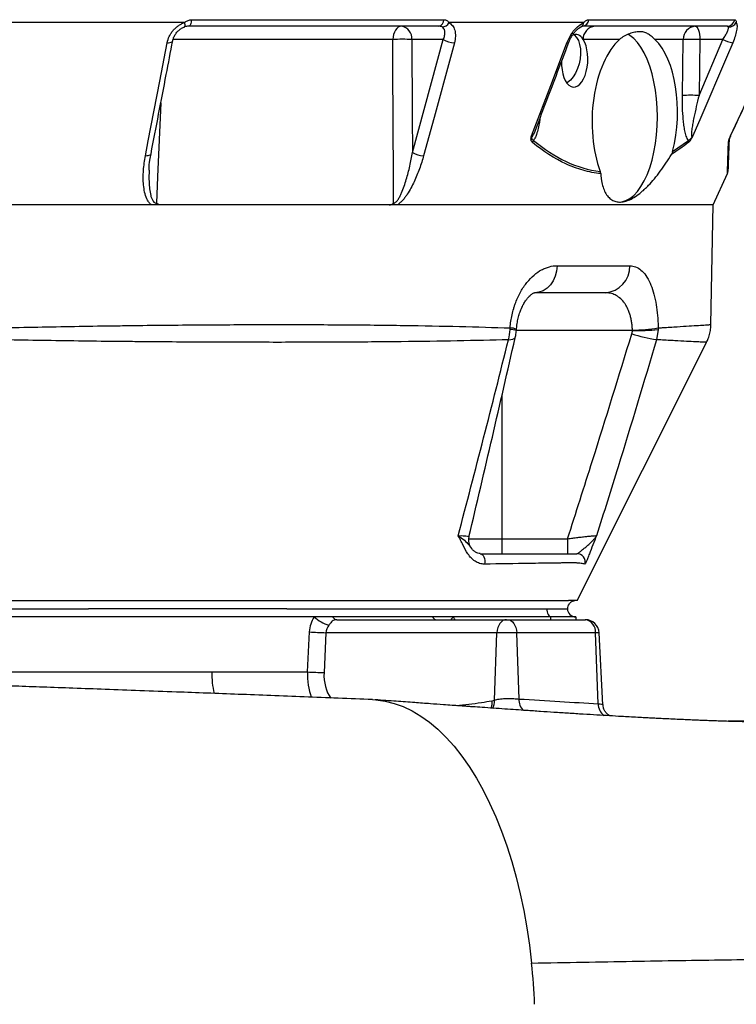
# Model space of a CAD drawing. Header units: millimetres. Extents: x 1279 to 5058, y 766 to 6162.
# Tile 10 of 16: x 4254 to 4776, y 1566 to 2283. Entities that reach past the tile are written whole.
import ezdxf

# ---------------------------------------------------------------- set-up
doc = ezdxf.new("R2010")
doc.units = ezdxf.units.MM
doc.header["$LTSCALE"] = 2

msp = doc.modelspace()

# ---------------------------------------------------------------- linework, layer by layer
at = {"color": 7, "linetype": 'Continuous', "lineweight": 25}
for p, q in [((4373.85, 2280.46), (4239.9, 2280.46)), ((4378.99, 2282.62), (4562.82, 2282.62)), ((4664.48, 2280.46), (4566.43, 2280.46)), ((4668.33, 2282.62), (4774.47, 2282.62)), ((4373.87, 2277.32), (4373.75, 2277.32)), ((4559.14, 2277.86), (4376.87, 2277.86)), ((4768.99, 2277.86), (4663.76, 2277.86)), ((4562.33, 2268.21), (4539.48, 2268.21)), ((4539.87, 2185.95), (4562.33, 2268.21)), ((4690.55, 2268.21), (4664.16, 2268.21)), ((4737.08, 2268.21), (4716.44, 2268.21)), ((4736.45, 2227.47), (4737.08, 2268.21)), ((4748.52, 2227.47), (4765.89, 2268.21)), ((4749.15, 2268.21), (4748.52, 2227.47)), ((4765.89, 2268.21), (4749.15, 2268.21)), ((4729.3, 2186.61), (4740.75, 2194.77)), ((4758.72, 2147.86), (4769.3, 2170.56)), ((4758.72, 2147.86), (3498.72, 2147.86)), ((4757.2, 2060.69), (4758.72, 2147.86)), ((4645.22, 2103.51), (4698.2, 2103.51)), ((4680.1, 2083.86), (4628.81, 2083.86)), ((4615.54, 2056.47), (4615.62, 2057.35)), ((4718.77, 2057.16), (4717.56, 2049.69)), ((4718.79, 2058.22), (4718.77, 2057.16)), ((4605.03, 1904.73), (4605.03, 1893.86)), ((4605.03, 1904.73), (4652.8, 1904.73)), ((4652.8, 1904.73), (4652.8, 1893.86)), ((4143.72, 1853.86), (4303.89, 1853.86)), ((4303.89, 1853.86), (4304.12, 1853.86)), ((4448.35, 1853.86), (4448.4, 1853.86)), ((4448.4, 1853.86), (4637.72, 1853.86)), ((4637.72, 1853.86), (4652.72, 1853.86)), ((4468.36, 1847.86), (4146.72, 1847.86)), ((4481.78, 1847.86), (4468.36, 1847.86)), ((4554.42, 1847.86), (4481.78, 1847.86)), ((4484.78, 1845.86), (4608.4, 1845.86)), ((4569.69, 1847.86), (4554.42, 1847.86)), ((4640.72, 1847.86), (4569.69, 1847.86)), ((4608.4, 1845.86), (4609.1, 1845.86)), ((4609.1, 1845.86), (4665.71, 1845.86)), ((4658.72, 1847.86), (4640.72, 1847.86)), ((4658.72, 1847.86), (4658.72, 1845.86)), ((4665.71, 1845.86), (4665.84, 1845.86)), ((4463.43, 1807.86), (4464.8, 1836.91)), ((4476.86, 1836.38), (4475.49, 1807.33)), ((4601.34, 1836.38), (4476.86, 1836.38)), ((4599.52, 1787.19), (4601.34, 1836.38)), ((4615.76, 1836.38), (4601.34, 1836.38)), ((4617.45, 1788.11), (4615.76, 1836.38)), ((4673.16, 1836.38), (4615.76, 1836.38)), ((4675.17, 1784.69), (4673.16, 1836.38)), ((4678.58, 1783.92), (4675.83, 1836.38)), ((4218.74, 1807.84), (4393.71, 1807.86)), ((4393.71, 1807.86), (4463.43, 1807.86)), ((4597.76, 1786.83), (4599.52, 1787.19)), ((4835.4, 1771.86), (4769.74, 1771.86))]:
    msp.add_line(p, q, dxfattribs=at)
at = {"color": 8, "linetype": 'Continuous', "lineweight": 25}
for p, q in [((4525.57, 2268.21), (4365.68, 2268.21)), ((4700.01, 2056.47), (4615.54, 2056.47)), ((4605.03, 2009.15), (4605.03, 1904.73)), ((4580.77, 1904.73), (4605.03, 1904.73)), ((4640.72, 1845.86), (4640.72, 1847.86)), ((4675.83, 1836.38), (4673.16, 1836.38))]:
    msp.add_line(p, q, dxfattribs=at)
at = {"color": 8, "linetype": 'Continuous', "lineweight": 25, "flags": 128}
for points in [[(4373.85, 2280.46), (4373.99, 2279.75), (4374.09, 2279.11), (4374.15, 2278.56), (4374.16, 2278.09), (4374.12, 2277.73), (4374.04, 2277.48), (4373.92, 2277.34), (4373.87, 2277.32)], [(4361.31, 2265.88), (4362.36, 2265.89), (4363.31, 2266), (4364.1, 2266.2), (4364.72, 2266.49), (4365.15, 2266.84), (4365.35, 2267.26), (4365.36, 2267.3)], [(4652.32, 2265.88), (4652.98, 2265.89), (4653.45, 2266), (4653.73, 2266.2), (4653.78, 2266.3)], [(4356.68, 2222.17), (4354.31, 2168.32), (4353.46, 2149.08)], [(4345.47, 2183.63), (4346.52, 2183.64), (4347.47, 2183.75), (4348.27, 2183.95), (4348.9, 2184.23), (4349.32, 2184.59), (4349.53, 2185), (4349.54, 2185.03)], [(4609.78, 2049.69), (4611.58, 2049.81), (4613.01, 2050.08), (4614.03, 2050.47), (4614.61, 2050.98), (4614.74, 2051.28)], [(4569.69, 1847.86), (4568.3, 1846.51), (4567.73, 1845.86)]]:
    msp.add_lwpolyline(points, dxfattribs=at)
at = {"color": 7, "linetype": 'Continuous', "lineweight": 25, "flags": 128}
for points in [[(4378.99, 2282.62), (4378.88, 2281.64), (4378.72, 2280.73), (4378.5, 2279.91), (4378.23, 2279.2), (4377.93, 2278.63), (4377.59, 2278.2), (4377.23, 2277.95), (4376.87, 2277.86)], [(4531.82, 2277.86), (4530.63, 2277.67), (4529.48, 2277.13), (4528.41, 2276.24), (4527.48, 2275.05), (4526.7, 2273.59), (4526.11, 2271.93), (4525.73, 2270.11), (4525.57, 2268.21)], [(4745.74, 2277.86), (4746.39, 2277.67), (4747.02, 2277.13), (4747.6, 2276.24), (4748.11, 2275.05), (4748.54, 2273.59), (4748.86, 2271.93), (4749.07, 2270.11), (4749.15, 2268.21)], [(4345.47, 2183.63), (4347.56, 2194.5), (4355.94, 2237.97), (4361.31, 2265.88)], [(4526.08, 2149.08), (4526, 2167.83), (4525.66, 2247.74), (4525.57, 2268.21)], [(4539.48, 2268.21), (4539.74, 2212.52), (4539.87, 2185.95)], [(4570.43, 2265.88), (4567.47, 2255.01), (4555.6, 2211.53), (4547.99, 2183.63)], [(4626.51, 2197.96), (4641.72, 2237.97), (4652.32, 2265.88)], [(4657.41, 2271.71), (4657.7, 2271.49), (4659.34, 2269.76), (4660.65, 2267.43), (4661.6, 2264.6), (4662.14, 2261.36), (4662.25, 2257.85), (4661.93, 2254.2), (4661.2, 2250.55), (4660.07, 2247.04), (4658.59, 2243.81), (4656.83, 2240.97), (4654.84, 2238.64), (4652.71, 2236.91), (4652.22, 2236.62)], [(4718.2, 2211.86), (4718.04, 2218.45), (4717.56, 2224.96), (4716.77, 2231.33), (4715.68, 2237.48), (4714.3, 2243.33), (4712.65, 2248.83), (4710.73, 2253.91), (4708.59, 2258.52), (4706.23, 2262.59), (4703.69, 2266.09), (4701, 2268.98), (4698.18, 2271.22), (4696.69, 2272.11)], [(4773.06, 2265.88), (4768.42, 2255.01), (4749.89, 2211.53), (4744.1, 2197.96)], [(4771.41, 2197.96), (4790.04, 2237.97), (4803.03, 2265.88)], [(4690.05, 2149.86), (4692.3, 2150.06), (4695.27, 2150.93), (4698.18, 2152.5), (4701, 2154.74), (4703.69, 2157.62), (4706.23, 2161.12), (4708.59, 2165.2), (4710.73, 2169.8), (4712.65, 2174.88), (4714.3, 2180.38), (4715.68, 2186.24), (4716.77, 2192.39), (4717.56, 2198.75), (4718.04, 2205.27), (4718.2, 2211.86)], [(4645.22, 2103.51), (4644.86, 2099.66), (4643.89, 2095.96), (4642.36, 2092.57), (4640.31, 2089.59), (4637.84, 2087.16), (4635.02, 2085.35), (4631.97, 2084.23), (4628.81, 2083.86)], [(4659.73, 1859.86), (4707.36, 1954.77), (4754.01, 2047.75)], [(4589.2, 1893.86), (4589.96, 1893.7), (4590.68, 1893.24), (4591.32, 1892.49), (4591.85, 1891.5), (4592.24, 1890.32), (4592.47, 1889.01), (4592.53, 1887.64), (4592.42, 1886.28)], [(4637.72, 1853.86), (4637.77, 1852.69), (4637.95, 1851.56), (4638.22, 1850.52), (4638.6, 1849.62), (4639.05, 1848.87), (4639.57, 1848.31), (4640.13, 1847.97), (4640.72, 1847.86)], [(4608.4, 1845.86), (4607.07, 1845.68), (4605.78, 1845.15), (4604.59, 1844.28), (4603.54, 1843.11), (4602.65, 1841.68), (4601.98, 1840.04), (4601.54, 1838.26), (4601.34, 1836.38)], [(4609.1, 1845.86), (4610.36, 1845.68), (4611.57, 1845.15), (4612.7, 1844.28), (4613.69, 1843.11), (4614.52, 1841.68), (4615.16, 1840.04), (4615.58, 1838.26), (4615.76, 1836.38)], [(4510.82, 1787.65), (4513.29, 1787.5), (4519.93, 1786.59), (4526.54, 1784.94), (4533.09, 1782.58), (4539.56, 1779.49), (4545.95, 1775.7), (4552.21, 1771.21), (4558.35, 1766.04), (4564.33, 1760.2), (4570.15, 1753.71), (4575.77, 1746.59), (4581.19, 1738.87), (4586.39, 1730.55), (4591.36, 1721.68), (4596.07, 1712.27), (4600.52, 1702.36), (4604.68, 1691.98), (4608.56, 1681.15), (4612.13, 1669.91), (4615.39, 1658.3), (4618.32, 1646.35), (4620.92, 1634.09), (4623.17, 1621.56), (4625.08, 1608.81), (4626.64, 1595.86)]]:
    msp.add_lwpolyline(points, dxfattribs=at)
at = {"color": 7, "linetype": 'Continuous', "lineweight": 25}
for centre, radius, start, end in [((4558.08, 2282.48), 4.74, 282.90436, 1.71733), ((4561.23, 2283.18), 5.87, 272.61564, 332.34178), ((4663.21, 2282.97), 5.14, 276.1588, 356.15666), ((4768.84, 2283.56), 5.71, 271.53741, 350.51688), ((4770.17, 2283.7), 6.38, 267.75141, 329.50901), ((4530.54, 2268.98), 8.97, 355.08214, 81.76527), ((4673.51, 2268.53), 9.35, 94.22014, 182.00844), ((4746.42, 2268.53), 9.35, 94.22033, 182.00864), ((4532.52, 2099.42), 168.93, 87.64055, 92.35945), ((4570.31, 2280.71), 14.83, 237.46426, 270.48708), ((4743.12, 2103.37), 164.95, 87.90266, 92.09734), ((4775.51, 2285.64), 19.91, 241.10767, 262.92065), ((4742.48, 2062.63), 164.95, 87.90267, 92.09733), ((4623.51, 2195.84), 4.65, 325.63105, 346.6505), ((4737.18, 2194.12), 3.63, 345.64372, 10.30619), ((4766.87, 2194.9), 3.49, 331.24363, 357.9232), ((4780.25, 2193.2), 9.94, 155.18838, 157.27535), ((4547.84, 2198.44), 14.81, 237.4469, 270.57655), ((4765.56, 2171.99), 4, 339.30298, 358.00001), ((4679.12, 2102.92), 19.08, 272.93139, 1.77962), ((4701.14, 2158.45), 101.78, 269.36224, 279.98279), ((4705.39, 2165.6), 109.26, 267.17943, 277.03551), ((4733.66, 2156.68), 108.19, 251.65505, 261.44091), ((4590.73, 1903.86), 10, 166.71066, 217.68384), ((4659.62, 1887.86), 6, 344.73132, 89.9138), ((4658.72, 1853.86), 6, 180, 270), ((4486.21, 1867.1), 26.25, 227.14649, 254.09311), ((4485.14, 1849.66), 3.82, 208.16112, 264.459), ((4557.79, 1849.66), 3.82, 208.16117, 264.45843), ((4664.33, 1837.11), 8.86, 355.2959, 80.99498), ((4665.84, 1835.86), 10, 3, 90), ((4484.51, 2151.85), 315.56, 266.4192, 268.61135), ((4483.14, 2122.81), 315.57, 266.41923, 268.61134), ((4157.34, 1546.39), 471.9, 2.36461, 6.01743)]:
    msp.add_arc(centre, radius, start, end, dxfattribs=at)
at = {"color": 8, "linetype": 'Continuous', "lineweight": 25}
for centre, radius, start, end in [((4661.11, 2280.48), 3.37, 298.2952, 359.65055), ((4609.85, 2034.38), 22.81, 75.52501, 87.24784), ((4611.18, 2049.03), 9.19, 61.29581, 91.14246), ((4460.14, 1807.53), 66.43, 179.71735, 193.37574), ((4588.14, 1786.22), 11.42, 334.39153, 4.85373), ((4627.85, 1787.39), 10.43, 176.05785, 227.40928), ((4685.17, 1784.26), 10.01, 177.50132, 235.2508)]:
    msp.add_arc(centre, radius, start, end, dxfattribs=at)
at = {"color": 7, "linetype": 'Continuous', "lineweight": 25}
for centre, major_axis, ratio, start_param, end_param in [((4657.99, 2252.71), (0.92, 19.17), 0.496358, 5.677671, 6.551187), ((4657.99, 2252.71), (0.92, 19.17), 0.496358, 1.597432, 5.677671), ((4701.74, 2211.86), (2.58, 61.99), 0.500039, 0.451046, 2.285261), ((4701.74, 2211.86), (2.58, 61.99), 0.500039, 4.313803, 5.873699), ((4482.7, 1835.86), (0, 20), 0.896575, 0.927295, 1.518436), ((4487.7, 1835.86), (10.86, 0), 0.920773, 2.498092, 3.089233)]:
    msp.add_ellipse(centre, major_axis=major_axis, ratio=ratio, start_param=start_param, end_param=end_param, dxfattribs=at)
at = {"color": 8, "linetype": 'Continuous', "lineweight": 25}
for centre, major_axis, ratio, start_param, end_param in [((4555.35, 1835.86), (0, 20), 0.896575, 5.235988, 5.35589), ((4487.47, 1807.86), (2.2, 35.97), 0.66621, 1.611491, 2.153477), ((4494.53, 1807.33), (2.61, 25.93), 0.728603, 1.644033, 2.446887)]:
    msp.add_ellipse(centre, major_axis=major_axis, ratio=ratio, start_param=start_param, end_param=end_param, dxfattribs=at)
at = {"color": 7, "linetype": 'Continuous', "lineweight": 25}
for points, knots in [([(4361.31, 2265.88), (4361.62, 2267.45), (4362.12, 2268.97), (4363.19, 2271.2), (4363.61, 2271.94), (4364.51, 2273.34), (4365.01, 2274.02), (4366.1, 2275.31), (4366.68, 2275.92), (4367.95, 2277.1), (4368.62, 2277.63), (4370.01, 2278.62), (4370.74, 2279.06), (4372.26, 2279.84), (4373.05, 2280.18), (4373.85, 2280.46)], [0, 0, 0, 0, 0.25, 0.25, 0.375, 0.375, 0.5, 0.5, 0.625, 0.625, 0.75, 0.75, 0.875, 0.875, 1, 1, 1, 1]), ([(4373.85, 2280.46), (4374.55, 2280.97), (4375.95, 2281.99), (4377.79, 2282.58), (4378.79, 2282.62), (4378.99, 2282.62)], [0, 0, 0, 0, 0.445163, 0.893057, 1, 1, 1, 1]), ([(4562.82, 2282.62), (4563.2, 2282.62), (4563.58, 2282.57), (4564.29, 2282.35), (4564.62, 2282.2), (4565.23, 2281.81), (4565.52, 2281.57), (4566.02, 2281.05), (4566.24, 2280.76), (4566.43, 2280.46)], [0, 0, 0, 0, 0.25, 0.25, 0.5, 0.5, 0.75, 0.75, 1, 1, 1, 1]), ([(4566.43, 2280.46), (4567.33, 2279.84), (4569.23, 2278.55), (4570.88, 2275.03), (4571.43, 2270.67), (4570.75, 2267.43), (4570.43, 2265.88)], [0, 0, 0, 0, 0.226121, 0.476938, 0.750718, 1, 1, 1, 1]), ([(4652.32, 2265.88), (4653.19, 2267.81), (4654.93, 2271.69), (4658.9, 2276.66), (4662.28, 2279.38), (4664.09, 2280.27), (4664.48, 2280.46)], [0, 0, 0, 0, 0.312268, 0.625721, 0.920641, 1, 1, 1, 1]), ([(4664.48, 2280.46), (4664.82, 2280.76), (4665.14, 2281.05), (4665.79, 2281.57), (4666.12, 2281.81), (4666.76, 2282.2), (4667.08, 2282.35), (4667.71, 2282.56), (4668.03, 2282.62), (4668.33, 2282.62)], [0, 0, 0, 0, 0.25, 0.25, 0.5, 0.5, 0.75, 0.75, 1, 1, 1, 1]), ([(4775.67, 2280.46), (4775.83, 2280.18), (4775.96, 2279.85), (4776.14, 2279.07), (4776.19, 2278.62), (4776.22, 2277.63), (4776.2, 2277.09), (4776.09, 2275.94), (4775.99, 2275.32), (4775.62, 2273.36), (4775.26, 2271.96), (4774.3, 2268.97), (4773.72, 2267.44), (4773.06, 2265.88)], [0, 0, 0, 0, 0.125, 0.125, 0.25, 0.25, 0.375, 0.375, 0.5, 0.5, 0.75, 0.75, 1, 1, 1, 1]), ([(4774.47, 2282.62), (4774.61, 2282.6), (4775.07, 2282.52), (4775.58, 2281.74), (4775.64, 2280.83), (4775.67, 2280.46)], [0, 0, 0, 0, 0.2147679, 0.6762781, 1, 1, 1, 1]), ([(4365.39, 2267.28), (4365.56, 2268), (4365.91, 2269.53), (4367.09, 2271.83), (4368.73, 2273.98), (4370.7, 2275.71), (4372.48, 2276.83), (4373.56, 2277.16), (4373.89, 2277.27)], [0, 0, 0, 0, 0.179372, 0.379246, 0.571769, 0.753219, 0.923655, 1, 1, 1, 1]), ([(4376.87, 2277.86), (4376.35, 2277.86), (4375.84, 2277.81), (4374.8, 2277.63), (4374.27, 2277.49), (4373.75, 2277.32)], [0, 0, 0, 0, 0.5, 0.5, 1, 1, 1, 1]), ([(4561.5, 2277.32), (4561.18, 2277.49), (4560.8, 2277.63), (4560.01, 2277.81), (4559.58, 2277.86), (4559.14, 2277.86)], [0, 0, 0, 0, 0.5, 0.5, 1, 1, 1, 1]), ([(4562.33, 2268.21), (4562.71, 2269.17), (4563.49, 2271.17), (4563.65, 2273.87), (4563.06, 2276.09), (4561.99, 2276.93), (4561.5, 2277.32)], [0, 0, 0, 0, 0.259571, 0.53913, 0.786089, 1, 1, 1, 1]), ([(4653.8, 2266.28), (4654.09, 2267.02), (4654.73, 2268.62), (4656.11, 2271.04), (4657.7, 2273.26), (4659.39, 2275.13), (4660.94, 2276.46), (4662.13, 2277.25), (4662.58, 2277.43), (4662.71, 2277.48)], [0, 0, 0, 0, 0.151486, 0.330627, 0.50685, 0.658332, 0.815101, 0.94481, 1, 1, 1, 1]), ([(4662.72, 2277.51), (4662.87, 2277.58), (4663.29, 2277.77), (4663.69, 2277.86), (4663.71, 2277.85), (4663.73, 2277.85)], [0, 0, 0, 0, 0.204212, 0.569747, 1, 1, 1, 1]), ([(4716.44, 2268.21), (4715.45, 2269.15), (4714.55, 2269.97), (4712.8, 2271.38), (4711.95, 2271.97), (4710.65, 2272.68), (4710.2, 2272.89), (4709.29, 2273.24), (4708.82, 2273.39), (4707.36, 2273.75), (4706.33, 2273.86), (4704.11, 2273.85), (4702.92, 2273.73), (4701.05, 2273.37), (4700.41, 2273.22), (4699.11, 2272.86), (4698.46, 2272.65), (4696.52, 2271.94), (4695.23, 2271.36), (4692.77, 2269.96), (4691.6, 2269.15), (4690.55, 2268.21)], [0, 0, 0, 0, 0.125, 0.125, 0.25, 0.25, 0.3125, 0.3125, 0.375, 0.375, 0.5, 0.5, 0.625, 0.625, 0.6875, 0.6875, 0.75, 0.75, 0.875, 0.875, 1, 1, 1, 1]), ([(4765.89, 2268.21), (4766.53, 2269.14), (4767.12, 2270.06), (4768.19, 2271.87), (4768.65, 2272.73), (4769.22, 2273.95), (4769.38, 2274.35), (4769.66, 2275.09), (4769.77, 2275.44), (4769.93, 2276.09), (4769.98, 2276.39), (4770, 2276.91), (4769.98, 2277.13), (4769.92, 2277.32)], [0, 0, 0, 0, 0.25, 0.25, 0.5, 0.5, 0.625, 0.625, 0.75, 0.75, 0.875, 0.875, 1, 1, 1, 1]), ([(4769.92, 2277.32), (4769.85, 2277.49), (4769.72, 2277.63), (4769.4, 2277.81), (4769.2, 2277.86), (4768.99, 2277.86)], [0, 0, 0, 0, 0.5, 0.5, 1, 1, 1, 1]), ([(4349.54, 2185.03), (4353.23, 2204.22), (4358.5, 2231.64), (4363.78, 2259.06), (4365.36, 2267.29)], [0, 0, 0, 0, 0.7, 1, 1, 1, 1]), ([(4629.19, 2201.56), (4634.26, 2214.91), (4642.46, 2236.49), (4650.65, 2258.06), (4653.77, 2266.29)], [0, 0, 0, 0, 0.618735, 1, 1, 1, 1]), ([(4771.24, 2197.42), (4778.04, 2212.01), (4788.67, 2234.83), (4799.29, 2257.66), (4803.11, 2265.89)], [0, 0, 0, 0, 0.639597, 1, 1, 1, 1]), ([(4740.75, 2194.77), (4740.46, 2195.18), (4740.19, 2195.66), (4739.7, 2196.71), (4739.48, 2197.28), (4739.07, 2198.48), (4738.89, 2199.1), (4738.55, 2200.38), (4738.4, 2201.03), (4737.98, 2203.02), (4737.75, 2204.38), (4737.35, 2207.17), (4737.18, 2208.59), (4736.77, 2212.88), (4736.61, 2215.77), (4736.42, 2221.59), (4736.4, 2224.52), (4736.45, 2227.47)], [0, 0, 0, 0, 0.0625, 0.0625, 0.125, 0.125, 0.1875, 0.1875, 0.25, 0.25, 0.375, 0.375, 0.5, 0.5, 0.75, 0.75, 1, 1, 1, 1]), ([(4748.52, 2227.47), (4747.83, 2224.78), (4747.18, 2222.08), (4745.92, 2216.7), (4745.32, 2214.01), (4744.5, 2209.99), (4744.24, 2208.65), (4743.76, 2205.98), (4743.54, 2204.65), (4743.26, 2202.66), (4743.17, 2202.01), (4743.04, 2200.7), (4742.98, 2200.06), (4742.95, 2199.12), (4742.95, 2198.82), (4742.99, 2198.23), (4743.02, 2197.95), (4743.14, 2197.62), (4743.19, 2197.52), (4743.33, 2197.4), (4743.42, 2197.38), (4743.61, 2197.45), (4743.72, 2197.53), (4743.91, 2197.72), (4744.01, 2197.83), (4744.1, 2197.96)], [0, 0, 0, 0, 0.25, 0.25, 0.5, 0.5, 0.625, 0.625, 0.75, 0.75, 0.8125, 0.8125, 0.875, 0.875, 0.90625, 0.90625, 0.9375, 0.9375, 0.953125, 0.953125, 0.96875, 0.96875, 0.984375, 0.984375, 1, 1, 1, 1]), ([(4627.35, 2193.22), (4627.08, 2193.44), (4626.86, 2193.69), (4626.49, 2194.31), (4626.34, 2194.68), (4626.17, 2195.49), (4626.15, 2195.95), (4626.21, 2196.68), (4626.26, 2196.93), (4626.37, 2197.44), (4626.44, 2197.7), (4626.51, 2197.96)], [0, 0, 0, 0, 0.25, 0.25, 0.5, 0.5, 0.75, 0.75, 0.875, 0.875, 1, 1, 1, 1]), ([(4628.03, 2194.77), (4627.79, 2194.88), (4627.57, 2195.03), (4627.2, 2195.43), (4627.04, 2195.67), (4626.81, 2196.24), (4626.74, 2196.56), (4626.64, 2197.06), (4626.61, 2197.22), (4626.55, 2197.58), (4626.53, 2197.76), (4626.51, 2197.96)], [0, 0, 0, 0, 0.25, 0.25, 0.5, 0.5, 0.75, 0.75, 0.875, 0.875, 1, 1, 1, 1]), ([(4628.03, 2194.77), (4635.75, 2188.39), (4643.64, 2183.2), (4659.83, 2175.55), (4668.12, 2173.1), (4676.63, 2172.22)], [0, 0, 0, 0, 0.5, 0.5, 1, 1, 1, 1]), ([(4740.7, 2193.22), (4740.97, 2193.44), (4741.26, 2193.7), (4741.69, 2194.16), (4741.84, 2194.33), (4742.14, 2194.69), (4742.29, 2194.88), (4742.59, 2195.29), (4742.74, 2195.5), (4743.03, 2195.96), (4743.18, 2196.19), (4743.46, 2196.68), (4743.59, 2196.93), (4743.85, 2197.44), (4743.98, 2197.7), (4744.1, 2197.96)], [0, 0, 0, 0, 0.25, 0.25, 0.375, 0.375, 0.5, 0.5, 0.625, 0.625, 0.75, 0.75, 0.875, 0.875, 1, 1, 1, 1]), ([(4740.75, 2194.77), (4741, 2194.88), (4741.26, 2195.03), (4741.81, 2195.43), (4742.1, 2195.67), (4742.67, 2196.24), (4742.97, 2196.56), (4743.41, 2197.06), (4743.55, 2197.22), (4743.83, 2197.58), (4743.97, 2197.76), (4744.1, 2197.96)], [0, 0, 0, 0, 0.25, 0.25, 0.5, 0.5, 0.75, 0.75, 0.875, 0.875, 1, 1, 1, 1]), ([(4770.36, 2194.77), (4770.25, 2191.81), (4770.05, 2185.88), (4769.81, 2179.14), (4769.65, 2174.43), (4769.56, 2171.99), (4769.56, 2172.1), (4769.57, 2172.14)], [0, 0, 0, 0, 0.216299, 0.43256, 0.65471, 0.876833, 1, 1, 1, 1]), ([(4769.93, 2193.22), (4769.93, 2193.44), (4769.97, 2193.69), (4770.09, 2194.31), (4770.18, 2194.68), (4770.43, 2195.49), (4770.59, 2195.95), (4770.87, 2196.68), (4770.97, 2196.93), (4771.18, 2197.44), (4771.3, 2197.7), (4771.41, 2197.96)], [0, 0, 0, 0, 0.25, 0.25, 0.5, 0.5, 0.75, 0.75, 0.875, 0.875, 1, 1, 1, 1]), ([(4771.41, 2197.96), (4771.41, 2197.95), (4771.4, 2197.94), (4771.4, 2197.92), (4771.35, 2197.78), (4771.15, 2197.19), (4770.79, 2196.34), (4770.43, 2195.3), (4770.38, 2194.96), (4770.36, 2194.77)], [0, 0, 0, 0, 0.004799, 0.006146, 0.01583, 0.091517, 0.403346, 0.670414, 1, 1, 1, 1]), ([(4677, 2170.6), (4674.84, 2170.79), (4672.69, 2171.09), (4668.41, 2171.89), (4666.27, 2172.39), (4662.02, 2173.58), (4659.9, 2174.27), (4655.7, 2175.84), (4653.61, 2176.71), (4643.25, 2181.53), (4635.2, 2186.78), (4627.35, 2193.22)], [0, 0, 0, 0, 0.125, 0.125, 0.25, 0.25, 0.375, 0.375, 0.5, 0.5, 1, 1, 1, 1]), ([(4729.3, 2186.61), (4729.1, 2186), (4728.88, 2185.31), (4728.5, 2184.66), (4728.45, 2184.59)], [0, 0, 0, 0, 0.882501, 1, 1, 1, 1]), ([(4349.87, 2147.86), (4349.72, 2147.97), (4348.88, 2148.59), (4347.65, 2150.04), (4346.04, 2153.02), (4344.77, 2157.14), (4343.81, 2164.02), (4343.73, 2172.89), (4344.89, 2180.05), (4345.47, 2183.63)], [0, 0, 0, 0, 0.015489, 0.086289, 0.157465, 0.297792, 0.438594, 0.719076, 1, 1, 1, 1]), ([(4348.11, 2173.2), (4348.11, 2173.42), (4348.12, 2175.79), (4348.53, 2179.75), (4349.23, 2183.48), (4349.52, 2185.03)], [0, 0, 0, 0, 0.0567107, 0.6089273, 1, 1, 1, 1]), ([(4526.08, 2149.08), (4526.25, 2149.07), (4526.43, 2149.1), (4526.77, 2149.19), (4526.95, 2149.27), (4527.46, 2149.55), (4527.78, 2149.81), (4528.37, 2150.38), (4528.65, 2150.71), (4529.17, 2151.38), (4529.41, 2151.73), (4530.1, 2152.8), (4530.51, 2153.55), (4531.29, 2155.08), (4531.65, 2155.86), (4532.68, 2158.22), (4533.29, 2159.81), (4534.41, 2163.03), (4534.93, 2164.66), (4536.37, 2169.55), (4537.2, 2172.82), (4538.68, 2179.38), (4539.32, 2182.67), (4539.87, 2185.95)], [0, 0, 0, 0, 0.015625, 0.015625, 0.03125, 0.03125, 0.0625, 0.0625, 0.09375, 0.09375, 0.125, 0.125, 0.1875, 0.1875, 0.25, 0.25, 0.375, 0.375, 0.5, 0.5, 0.75, 0.75, 1, 1, 1, 1]), ([(4547.99, 2183.63), (4547.12, 2180.44), (4546.12, 2177.26), (4543.84, 2170.95), (4542.56, 2167.8), (4540.36, 2163.12), (4539.57, 2161.56), (4537.9, 2158.5), (4537.01, 2157), (4535.56, 2154.81), (4535.06, 2154.08), (4534.01, 2152.67), (4533.45, 2151.97), (4532.29, 2150.65), (4531.69, 2150.02), (4530.41, 2148.84), (4529.73, 2148.3), (4529.02, 2147.86)], [0, 0, 0, 0, 0.25, 0.25, 0.5, 0.5, 0.625, 0.625, 0.75, 0.75, 0.8125, 0.8125, 0.875, 0.875, 0.9375, 0.9375, 1, 1, 1, 1]), ([(4677, 2170.6), (4677.04, 2169.68), (4677.11, 2168.77), (4677.28, 2167.01), (4677.4, 2166.15), (4677.81, 2163.67), (4678.17, 2162.13), (4679.07, 2159.3), (4679.61, 2158), (4680.55, 2156.25), (4680.89, 2155.69), (4681.6, 2154.65), (4681.98, 2154.16), (4683.18, 2152.83), (4684.04, 2152.09), (4685.92, 2150.92), (4686.93, 2150.48), (4688.55, 2150.07), (4689.11, 2149.97), (4690.25, 2149.86), (4690.83, 2149.84), (4692.61, 2149.92), (4693.84, 2150.13), (4695.75, 2150.68), (4696.4, 2150.9), (4697.73, 2151.43), (4698.4, 2151.74), (4700.44, 2152.77), (4701.82, 2153.6), (4704.61, 2155.55), (4706.02, 2156.66), (4708.17, 2158.55), (4708.89, 2159.21), (4710.34, 2160.6), (4711.06, 2161.32), (4713.21, 2163.57), (4714.64, 2165.18), (4717.49, 2168.6), (4718.91, 2170.42), (4723.14, 2176.16), (4725.85, 2180.26), (4728.45, 2184.59)], [0, 0, 0, 0, 0.03125, 0.03125, 0.0625, 0.0625, 0.125, 0.125, 0.1875, 0.1875, 0.21875, 0.21875, 0.25, 0.25, 0.3125, 0.3125, 0.375, 0.375, 0.40625, 0.40625, 0.4375, 0.4375, 0.5, 0.5, 0.53125, 0.53125, 0.5625, 0.5625, 0.625, 0.625, 0.6875, 0.6875, 0.71875, 0.71875, 0.75, 0.75, 0.8125, 0.8125, 0.875, 0.875, 1, 1, 1, 1]), ([(4357.09, 2147.86), (4356.44, 2147.86), (4355.8, 2147.94), (4354.87, 2148.24), (4354.57, 2148.37), (4354.14, 2148.6), (4353.99, 2148.69), (4353.72, 2148.87), (4353.59, 2148.97), (4353.46, 2149.08)], [0, 0, 0, 0, 0.5, 0.5, 0.75, 0.75, 0.875, 0.875, 1, 1, 1, 1]), ([(4523.02, 2147.86), (4523.56, 2147.86), (4524.1, 2147.94), (4524.89, 2148.24), (4525.14, 2148.37), (4525.51, 2148.6), (4525.63, 2148.69), (4525.86, 2148.87), (4525.97, 2148.97), (4526.08, 2149.08)], [0, 0, 0, 0, 0.5, 0.5, 0.75, 0.75, 0.875, 0.875, 1, 1, 1, 1]), ([(4611, 2058.22), (4611.25, 2061.5), (4611.72, 2064.69), (4612.74, 2069.34), (4613.13, 2070.86), (4613.79, 2073.12), (4614.03, 2073.86), (4614.52, 2075.33), (4614.78, 2076.05), (4616.11, 2079.6), (4617.34, 2082.24), (4619.42, 2085.93), (4620.16, 2087.12), (4621.68, 2089.36), (4622.46, 2090.42), (4624.89, 2093.42), (4626.6, 2095.18), (4630.19, 2098.23), (4632.02, 2099.49), (4634.81, 2101), (4635.75, 2101.44), (4637.64, 2102.19), (4638.59, 2102.51), (4641.45, 2103.26), (4643.34, 2103.51), (4645.22, 2103.51)], [0, 0, 0, 0, 0.125, 0.125, 0.1875, 0.1875, 0.21875, 0.21875, 0.25, 0.25, 0.375, 0.375, 0.4375, 0.4375, 0.5, 0.5, 0.625, 0.625, 0.75, 0.75, 0.8125, 0.8125, 0.875, 0.875, 1, 1, 1, 1]), ([(4698.2, 2103.51), (4699.61, 2103.36), (4702.42, 2103.05), (4706.33, 2100.61), (4709.87, 2096.65), (4712.87, 2091.27), (4715.27, 2084.66), (4717.03, 2077.35), (4718.18, 2069.43), (4718.67, 2063), (4718.76, 2059.21), (4718.79, 2058.22)], [0, 0, 0, 0, 0.128158, 0.256269, 0.384012, 0.511675, 0.629256, 0.746772, 0.854234, 0.961667, 1, 1, 1, 1]), ([(4615.62, 2057.09), (4615.72, 2058.19), (4615.92, 2060.67), (4616.62, 2064.4), (4617.6, 2068.15), (4618.84, 2071.62), (4620.27, 2074.74), (4621.8, 2077.41), (4623.39, 2079.63), (4624.95, 2081.38), (4626.3, 2082.56), (4627.48, 2083.36), (4628.35, 2083.76), (4628.75, 2083.85), (4628.77, 2083.86), (4628.79, 2083.86)], [0, 0, 0, 0, 0.0579459, 0.1309753, 0.2041936, 0.2752746, 0.3516145, 0.4257167, 0.4990748, 0.5787954, 0.6557908, 0.7336364, 0.82307, 0.9139094, 1, 1, 1, 1]), ([(4700.01, 2056.68), (4699.98, 2057.72), (4699.92, 2058.76), (4699.74, 2060.78), (4699.61, 2061.77), (4699.3, 2063.7), (4699.12, 2064.65), (4698.68, 2066.5), (4698.44, 2067.41), (4697.61, 2070.05), (4696.95, 2071.65), (4695.83, 2073.84), (4695.44, 2074.53), (4694.59, 2075.86), (4694.15, 2076.49), (4692.76, 2078.25), (4691.77, 2079.25), (4690.2, 2080.53), (4689.67, 2080.92), (4688.56, 2081.62), (4687.99, 2081.94), (4686.25, 2082.78), (4685.06, 2083.19), (4682.63, 2083.73), (4681.38, 2083.86), (4680.1, 2083.86)], [0, 0, 0, 0, 0.0625, 0.0625, 0.125, 0.125, 0.1875, 0.1875, 0.25, 0.25, 0.375, 0.375, 0.4375, 0.4375, 0.5, 0.5, 0.625, 0.625, 0.6875, 0.6875, 0.75, 0.75, 0.875, 0.875, 1, 1, 1, 1]), ([(4236.5, 2058.22), (4254.69, 2058.64), (4272.7, 2059.01), (4299.48, 2059.47), (4308.36, 2059.61), (4321.62, 2059.81), (4326.03, 2059.87), (4334.81, 2059.98), (4339.17, 2060.04), (4360.87, 2060.29), (4377.84, 2060.44), (4411.05, 2060.64), (4427.27, 2060.69), (4458.98, 2060.69), (4474.46, 2060.64), (4497.11, 2060.48), (4504.56, 2060.42), (4519.27, 2060.27), (4526.47, 2060.18), (4547.61, 2059.87), (4561.11, 2059.62), (4586.94, 2059), (4599.26, 2058.64), (4611, 2058.22)], [0, 0, 0, 0, 0.125, 0.125, 0.1875, 0.1875, 0.21875, 0.21875, 0.25, 0.25, 0.375, 0.375, 0.5, 0.5, 0.625, 0.625, 0.6875, 0.6875, 0.75, 0.75, 0.875, 0.875, 1, 1, 1, 1]), ([(4753.95, 2047.78), (4754.39, 2048.66), (4755.43, 2050.77), (4756.46, 2054.36), (4757.11, 2057.8), (4757.1, 2059.93), (4757.1, 2060.69)], [0, 0, 0, 0, 0.220165, 0.524598, 0.830807, 1, 1, 1, 1]), ([(4581, 1906.15), (4586.7, 1930.35), (4598.04, 1978.53), (4609.19, 2026.96), (4614.71, 2051.16), (4614.73, 2051.28)], [0, 0, 0, 0, 0.501177, 0.997581, 1, 1, 1, 1]), ([(4614.71, 2051.29), (4614.82, 2051.76), (4615.23, 2053.45), (4615.4, 2055.2), (4615.52, 2056.46)], [0, 0, 0, 0, 0.277723, 1, 1, 1, 1]), ([(4652.8, 1904.73), (4658.89, 1923.71), (4674.81, 1973.36), (4690.14, 2023.2), (4699.61, 2053.98)], [0, 0, 0, 0, 0.382281, 1, 1, 1, 1]), ([(4609.78, 2049.69), (4597.91, 2049.33), (4585.46, 2049.03), (4559.45, 2048.53), (4545.89, 2048.34), (4524.7, 2048.12), (4517.49, 2048.05), (4502.8, 2047.94), (4495.35, 2047.9), (4472.75, 2047.79), (4457.32, 2047.75), (4425.75, 2047.75), (4409.62, 2047.79), (4376.64, 2047.93), (4359.79, 2048.03), (4338.27, 2048.22), (4333.95, 2048.26), (4325.25, 2048.35), (4320.88, 2048.39), (4307.74, 2048.54), (4298.93, 2048.65), (4272.4, 2049.02), (4254.53, 2049.32), (4236.5, 2049.69)], [0, 0, 0, 0, 0.125, 0.125, 0.25, 0.25, 0.3125, 0.3125, 0.375, 0.375, 0.5, 0.5, 0.625, 0.625, 0.75, 0.75, 0.78125, 0.78125, 0.8125, 0.8125, 0.875, 0.875, 1, 1, 1, 1]), ([(4717.56, 2049.69), (4708.37, 2018.83), (4694.17, 1971.15), (4679.18, 1923.72), (4673.89, 1906.98)], [0, 0, 0, 0, 0.647015, 1, 1, 1, 1]), ([(4592.42, 1886.28), (4591.13, 1886.26), (4589.9, 1886.45), (4588.14, 1887), (4587.57, 1887.23), (4586.46, 1887.76), (4585.93, 1888.07), (4584.41, 1889.08), (4583.49, 1889.88), (4581.78, 1891.69), (4581.02, 1892.67), (4578.91, 1895.77), (4577.76, 1898.04), (4576.07, 1901.45), (4575.52, 1902.59), (4574.66, 1904.26), (4574.37, 1904.82), (4573.77, 1905.91), (4573.46, 1906.45), (4573.14, 1906.98)], [0, 0, 0, 0, 0.125, 0.125, 0.1875, 0.1875, 0.25, 0.25, 0.375, 0.375, 0.5, 0.5, 0.75, 0.75, 0.875, 0.875, 0.9375, 0.9375, 1, 1, 1, 1]), ([(4652.8, 1904.73), (4654.06, 1904.9), (4655.31, 1905.07), (4657.78, 1905.4), (4659, 1905.56), (4661.4, 1905.86), (4662.56, 1906), (4664.77, 1906.26), (4665.82, 1906.38), (4667.81, 1906.6), (4668.72, 1906.69), (4669.94, 1906.8), (4670.33, 1906.84), (4671.05, 1906.9), (4671.39, 1906.93), (4672.31, 1906.99), (4672.8, 1907.01), (4673.53, 1907.02), (4673.78, 1907.01), (4673.89, 1906.98)], [0, 0, 0, 0, 0.125, 0.125, 0.25, 0.25, 0.375, 0.375, 0.5, 0.5, 0.625, 0.625, 0.6875, 0.6875, 0.75, 0.75, 0.875, 0.875, 1, 1, 1, 1]), ([(4659.63, 1893.86), (4659.93, 1893.86), (4660.36, 1894.1), (4661.42, 1894.87), (4662.05, 1895.39), (4663.4, 1896.53), (4664.13, 1897.16), (4665.62, 1898.43), (4666.38, 1899.08), (4667.87, 1900.36), (4668.6, 1900.99), (4669.98, 1902.24), (4670.62, 1902.85), (4671.79, 1904.06), (4672.31, 1904.65), (4672.98, 1905.53), (4673.19, 1905.82), (4673.47, 1906.26), (4673.56, 1906.4), (4673.73, 1906.69), (4673.81, 1906.84), (4673.89, 1906.98)], [0, 0, 0, 0, 0.125, 0.125, 0.25, 0.25, 0.375, 0.375, 0.5, 0.5, 0.625, 0.625, 0.75, 0.75, 0.875, 0.875, 0.9375, 0.9375, 0.96875, 0.96875, 1, 1, 1, 1]), ([(4673.89, 1906.98), (4673, 1904.86), (4672.1, 1902.58), (4670.34, 1898.04), (4669.49, 1895.77), (4668.3, 1892.67), (4667.92, 1891.69), (4667.21, 1889.88), (4666.88, 1889.08), (4666.45, 1888.07), (4666.32, 1887.76), (4666.07, 1887.23), (4665.96, 1887), (4665.66, 1886.45), (4665.51, 1886.26), (4665.41, 1886.28)], [0, 0, 0, 0, 0.25, 0.25, 0.5, 0.5, 0.625, 0.625, 0.75, 0.75, 0.8125, 0.8125, 0.875, 0.875, 1, 1, 1, 1]), ([(4589.27, 1893.96), (4589.03, 1893.95), (4588.13, 1893.94), (4586.6, 1894.49), (4584.78, 1895.65), (4583.59, 1896.74), (4583.03, 1897.5), (4582.93, 1897.65)], [0, 0, 0, 0, 0.103884, 0.376716, 0.684232, 0.940013, 1, 1, 1, 1]), ([(4589.2, 1893.86), (4599.83, 1893.86), (4610.43, 1893.86), (4626.25, 1893.86), (4631.52, 1893.86), (4637.42, 1893.86), (4638.08, 1893.86), (4639.06, 1893.86), (4639.39, 1893.86), (4640.04, 1893.86), (4640.37, 1893.86), (4641.96, 1893.86), (4643.18, 1893.86), (4645.45, 1893.86), (4646.51, 1893.86), (4648.46, 1893.86), (4649.35, 1893.86), (4650.56, 1893.86), (4650.95, 1893.86), (4651.66, 1893.86), (4651.99, 1893.86), (4652.91, 1893.86), (4653.42, 1893.86), (4654.05, 1893.86), (4654.23, 1893.86), (4654.55, 1893.86), (4654.68, 1893.86), (4654.85, 1893.86), (4654.9, 1893.86), (4654.98, 1893.86), (4655.01, 1893.86), (4655.12, 1893.86), (4655.18, 1893.86), (4655.8, 1893.86), (4656.32, 1893.86), (4657.84, 1893.86), (4658.77, 1893.86), (4659.63, 1893.86)], [0, 0, 0, 0, 0.25, 0.25, 0.375, 0.375, 0.390625, 0.390625, 0.398437, 0.398437, 0.40625, 0.40625, 0.4375, 0.4375, 0.46875, 0.46875, 0.5, 0.5, 0.515625, 0.515625, 0.53125, 0.53125, 0.5625, 0.5625, 0.578125, 0.578125, 0.59375, 0.59375, 0.601562, 0.601562, 0.609375, 0.609375, 0.625, 0.625, 0.75, 0.75, 1, 1, 1, 1]), ([(4665.41, 1886.28), (4664.56, 1886.43), (4663.63, 1886.59), (4662.1, 1886.86), (4661.57, 1886.96), (4660.98, 1887.06), (4660.94, 1887.07), (4660.87, 1887.08), (4660.83, 1887.08), (4660.68, 1887.09), (4660.55, 1887.09), (4660.11, 1887.11), (4659.73, 1887.11), (4658.78, 1887.13), (4658.22, 1887.13), (4657.23, 1887.13), (4656.88, 1887.13), (4656.13, 1887.14), (4655.73, 1887.14), (4654.48, 1887.14), (4653.56, 1887.13), (4651.58, 1887.13), (4650.52, 1887.12), (4648.81, 1887.12), (4648.22, 1887.11), (4647.01, 1887.11), (4646.38, 1887.1), (4645.1, 1887.09), (4644.45, 1887.09), (4643.45, 1887.08), (4643.11, 1887.08), (4642.43, 1887.07), (4636.65, 1886.96), (4630.85, 1886.86), (4614.44, 1886.59), (4603.45, 1886.43), (4592.42, 1886.28)], [0, 0, 0, 0, 0.25, 0.25, 0.375, 0.375, 0.382812, 0.382812, 0.390625, 0.390625, 0.40625, 0.40625, 0.4375, 0.4375, 0.46875, 0.46875, 0.484375, 0.484375, 0.5, 0.5, 0.53125, 0.53125, 0.5625, 0.5625, 0.578125, 0.578125, 0.59375, 0.59375, 0.609375, 0.609375, 0.617187, 0.617187, 0.625, 0.75, 0.75, 1, 1, 1, 1]), ([(4130.02, 1859.86), (4133.35, 1859.86), (4136.65, 1859.86), (4141.32, 1859.86), (4143.58, 1859.86), (4145.71, 1859.86), (4146.74, 1859.86), (4147.08, 1859.86), (4147.77, 1859.86), (4153.59, 1859.86), (4170.38, 1859.86), (4186.8, 1859.86), (4219.64, 1859.86), (4241.51, 1859.86), (4307.03, 1859.86), (4350.61, 1859.86), (4437.56, 1859.86), (4480.93, 1859.86), (4545.82, 1859.86), (4567.42, 1859.86), (4599.79, 1859.86), (4615.96, 1859.86), (4632.12, 1859.86), (4638.18, 1859.86), (4638.85, 1859.86), (4640.2, 1859.86), (4642.19, 1859.86), (4644.09, 1859.86), (4647.72, 1859.86), (4649.89, 1859.86), (4651.68, 1859.86)], [0, 0, 0, 0, 0.015625, 0.015625, 0.023438, 0.027344, 0.027344, 0.029297, 0.029297, 0.03125, 0.0625, 0.125, 0.125, 0.25, 0.25, 0.5, 0.5, 0.75, 0.75, 0.875, 0.875, 0.9375, 0.96875, 0.96875, 0.972656, 0.972656, 0.976563, 0.984375, 0.984375, 1, 1, 1, 1]), ([(4651.68, 1859.86), (4651.97, 1859.86), (4652.61, 1859.86), (4653.19, 1859.86), (4653.5, 1859.86)], [0.6611544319, 0.6611544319, 0.6611544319, 0.6611544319, 0.6615764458, 0.6621063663, 0.6621063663, 0.6621063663, 0.6621063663]), ([(4653, 1853.86), (4653.05, 1854.46), (4653.15, 1855.71), (4654.04, 1857.45), (4655.45, 1858.92), (4656.7, 1859.41), (4657.32, 1859.66)], [0, 0, 0, 0, 0.230799, 0.482504, 0.743655, 1, 1, 1, 1]), ([(4659.73, 1859.86), (4659.58, 1859.86), (4659.38, 1859.86), (4658.41, 1859.86), (4658, 1859.86), (4657.89, 1859.86), (4657.77, 1859.86), (4657.65, 1859.86), (4657.53, 1859.86), (4657.38, 1859.86), (4655.57, 1859.86), (4653.92, 1859.86), (4653.5, 1859.86)], [0, 0, 0, 0, 0.553676, 0.797317, 0.824663, 0.85201, 0.879357, 0.906703, 0.93405, 0.961623, 0.990144, 1, 1, 1, 1]), ([(4657.32, 1859.66), (4657.41, 1859.69), (4657.57, 1859.73), (4657.76, 1859.78), (4657.89, 1859.81), (4657.97, 1859.83), (4658, 1859.84), (4658, 1859.85), (4658, 1859.85)], [0, 0, 0, 0, 0.234141, 0.447316, 0.63936, 0.810102, 0.959392, 1, 1, 1, 1]), ([(4448.35, 1853.86), (4444.08, 1853.86), (4435.8, 1853.86), (4410.29, 1853.86), (4373.57, 1853.86), (4337.3, 1853.86), (4314.73, 1853.86), (4307.66, 1853.86), (4304.12, 1853.86)], [0, 0, 0, 0, 0.089082, 0.172594, 0.531387, 0.853479, 0.92645, 1, 1, 1, 1]), ([(4484.78, 1845.86), (4484.39, 1845.86), (4484.03, 1845.84), (4483.53, 1845.78), (4483.37, 1845.75), (4483.07, 1845.68), (4482.93, 1845.65), (4482.26, 1845.43), (4481.84, 1845.16), (4481.08, 1844.48), (4480.73, 1844.06), (4480.14, 1843.3), (4479.93, 1843.03), (4479.5, 1842.46), (4479.26, 1842.16), (4479.02, 1841.86)], [0, 0, 0, 0, 0.125, 0.125, 0.1875, 0.1875, 0.25, 0.25, 0.5, 0.5, 0.75, 0.75, 0.875, 0.875, 1, 1, 1, 1]), ([(4510.82, 1787.65), (4502.51, 1787.99), (4486.23, 1788.66), (4461.42, 1789.64), (4437.17, 1790.59), (4413.51, 1791.49), (4390.58, 1792.36), (4366.67, 1793.25), (4342.03, 1794.15), (4316.89, 1795.07), (4293.37, 1795.92), (4271.52, 1796.7), (4251.42, 1797.41), (4233.11, 1798.06), (4216.63, 1798.64), (4199.41, 1799.25), (4181.17, 1799.89), (4161.64, 1800.58), (4143.1, 1801.23), (4126.83, 1801.8), (4112.16, 1802.31), (4098.11, 1802.8), (4082.44, 1803.35), (4064.87, 1803.96), (4047, 1804.59), (4029.1, 1805.22), (4012.17, 1805.81), (3995.88, 1806.38), (3981.21, 1806.9), (3968.96, 1807.33), (3958.95, 1807.68), (3950.97, 1807.96), (3944.26, 1808.2), (3938.83, 1808.39), (3934.27, 1808.55), (3928.75, 1808.75), (3921.13, 1809.02), (3910.58, 1809.39), (3897.94, 1809.84), (3883.28, 1810.36), (3866.69, 1810.95), (3848.08, 1811.61), (3827.53, 1812.35), (3805.16, 1813.15), (3781.87, 1813.99), (3758.69, 1814.82), (3734.28, 1815.7), (3709.2, 1816.61), (3683.85, 1817.55), (3660.74, 1818.41), (3639.82, 1819.21), (3621.03, 1819.95), (3603.19, 1820.67), (3585.69, 1821.4), (3567.74, 1822.17), (3549.82, 1822.98), (3532, 1823.82), (3516.75, 1824.59), (3503.69, 1825.29), (3492.67, 1825.91), (3481.56, 1826.59), (3471.39, 1827.26), (3462.28, 1827.91), (3454.27, 1828.54), (3446.98, 1829.18), (3440.35, 1829.85), (3436.62, 1830.37), (3434.69, 1830.63)], [0, 0, 0, 0, 0.022856, 0.044741, 0.065683, 0.085699, 0.1048, 0.122988, 0.144608, 0.164776, 0.183488, 0.20074, 0.216529, 0.230852, 0.243707, 0.255096, 0.27103, 0.286147, 0.300483, 0.314035, 0.323844, 0.334465, 0.346562, 0.360133, 0.375175, 0.388029, 0.401709, 0.414579, 0.426016, 0.436021, 0.443266, 0.449515, 0.454769, 0.459026, 0.462287, 0.465464, 0.471973, 0.480342, 0.490577, 0.502274, 0.515733, 0.530962, 0.547971, 0.56677, 0.587192, 0.60734, 0.626701, 0.65126, 0.67431, 0.695792, 0.715688, 0.734003, 0.750752, 0.769251, 0.7882, 0.807897, 0.828335, 0.849522, 0.863208, 0.87807, 0.894389, 0.912194, 0.927543, 0.943922, 0.961401, 0.980081, 1, 1, 1, 1]), ([(4793.28, 1771.29), (4792.21, 1771.31), (4790.05, 1771.35), (4784.97, 1771.44), (4778.47, 1771.6), (4771.8, 1771.79), (4765.62, 1771.98), (4759.83, 1772.18), (4754.4, 1772.37), (4749.52, 1772.56), (4744.74, 1772.75), (4739.77, 1772.96), (4734.16, 1773.2), (4728.22, 1773.48), (4722.53, 1773.75), (4717.68, 1773.99), (4713.38, 1774.21), (4708.93, 1774.44), (4703.69, 1774.72), (4697.94, 1775.03), (4691.11, 1775.41), (4683.3, 1775.87), (4674.05, 1776.42), (4664.09, 1777.03), (4653.63, 1777.69), (4643.22, 1778.36), (4633, 1779.04), (4623.75, 1779.66), (4615.09, 1780.25), (4607.05, 1780.8), (4598.87, 1781.37), (4591.11, 1781.91), (4585.19, 1782.33), (4580.97, 1782.63), (4577.66, 1782.86), (4573.58, 1783.15), (4568.4, 1783.52), (4561.4, 1784.02), (4552.33, 1784.67), (4540.9, 1785.5), (4527.53, 1786.46), (4517.88, 1787.17), (4512.74, 1787.54)], [0, 0, 0, 0, 0.035224, 0.070737, 0.106659, 0.140078, 0.169572, 0.195353, 0.220459, 0.246019, 0.266322, 0.288653, 0.313029, 0.339053, 0.362264, 0.381442, 0.39602, 0.412182, 0.432087, 0.454276, 0.474817, 0.504838, 0.53566, 0.568315, 0.60271, 0.635742, 0.665604, 0.696241, 0.718734, 0.742068, 0.766255, 0.789138, 0.808143, 0.816167, 0.82451, 0.835744, 0.849963, 0.8672, 0.893046, 0.923749, 0.959392, 1, 1, 1, 1]), ([(4597.76, 1786.83), (4597.76, 1786.78), (4597.8, 1786.03), (4597.72, 1784.23), (4597.44, 1782.37), (4596.93, 1781.55), (4596.9, 1781.51)], [0, 0, 0, 0, 0.028763, 0.39004, 0.970088, 1, 1, 1, 1]), ([(4599.52, 1787.19), (4600.06, 1787.36), (4601.67, 1787.86), (4605.05, 1788.37), (4609.46, 1788.57), (4613.88, 1788.45), (4616.26, 1788.22), (4617.45, 1788.11)], [0, 0, 0, 0, 0.112535, 0.334894, 0.556251, 0.777936, 1, 1, 1, 1]), ([(4617.45, 1788.11), (4627.45, 1787.47), (4647.5, 1786.19), (4665.94, 1785.19), (4675.17, 1784.69)], [0, 0, 0, 0, 0.499208, 1, 1, 1, 1]), ([(4683.61, 1775.85), (4683.22, 1776.08), (4682.3, 1776.61), (4680.91, 1777.93), (4679.67, 1779.73), (4678.81, 1781.79), (4678.67, 1783.25), (4678.61, 1783.93)], [0, 0, 0, 0, 0.144143, 0.345863, 0.567053, 0.797777, 1, 1, 1, 1]), ([(4626.64, 1595.86), (4639.14, 1596.09), (4664.12, 1596.54), (4700.12, 1597.2), (4734.87, 1597.79), (4768.2, 1598.28), (4800.04, 1598.65), (4830.29, 1598.85), (4858.09, 1598.87), (4883.52, 1598.68), (4906.66, 1598.28), (4928.21, 1597.65), (4948.1, 1596.75), (4966.25, 1595.56), (4982.64, 1594.09), (4997.23, 1592.35), (5010.02, 1590.38), (5021.01, 1588.19), (5030.23, 1585.81), (5037.67, 1583.27), (5043.75, 1580.44), (5047.9, 1577.3), (5049.93, 1574.71), (5049.79, 1573.23), (5049.76, 1572.92)], [0, 0, 0, 0, 0.049555, 0.099045, 0.148436, 0.197709, 0.246856, 0.295885, 0.344808, 0.38958, 0.434301, 0.478998, 0.523683, 0.568352, 0.613007, 0.657655, 0.702302, 0.746943, 0.791576, 0.836196, 0.880795, 0.933317, 0.985813, 1, 1, 1, 1])]:
    msp.add_open_spline(points, degree=3, knots=knots, dxfattribs=at)
at = {"color": 8, "linetype": 'Continuous', "lineweight": 25}
for points, knots in [([(4632.7, 2210.81), (4632.59, 2209.9), (4632.28, 2207.39), (4631.43, 2203.43), (4630.35, 2199.5), (4629.2, 2196.52), (4628.39, 2195.3), (4628.03, 2194.77)], [0, 0, 0, 0, 0.150037, 0.413442, 0.681214, 0.860888, 1, 1, 1, 1]), ([(4626.51, 2197.96), (4626.56, 2197.8), (4626.62, 2197.56), (4626.8, 2197.4), (4626.95, 2197.39), (4627.14, 2197.48), (4627.36, 2197.7), (4627.88, 2198.45), (4628.5, 2199.79), (4628.97, 2201), (4629.18, 2201.57)], [0, 0, 0, 0, 0.107867, 0.16238, 0.217306, 0.242906, 0.320438, 0.39958, 0.719229, 1, 1, 1, 1]), ([(4771.41, 2197.96), (4771.36, 2197.8), (4771.3, 2197.57), (4771.24, 2197.41), (4771.24, 2197.42), (4771.24, 2197.42)], [0, 0, 0, 0, 0.595485, 0.896442, 1, 1, 1, 1]), ([(4769.19, 2170.61), (4769.19, 2170.55), (4769.19, 2170.43), (4769.23, 2171.81), (4769.3, 2173.96), (4769.41, 2177.2), (4769.55, 2181.57), (4769.72, 2186.84), (4769.86, 2191.09), (4769.93, 2193.22)], [0, 0, 0, 0, 0.123223, 0.257771, 0.392734, 0.543599, 0.694472, 0.847231, 1, 1, 1, 1]), ([(4348.17, 2173.2), (4348.08, 2170.32), (4347.92, 2165.72), (4348.36, 2159.49), (4349.07, 2155.42), (4349.99, 2152.4), (4350.9, 2150.61), (4351.95, 2149.5), (4352.84, 2149.11), (4353.29, 2149.09), (4353.46, 2149.08)], [0, 0, 0, 0, 0.3251446, 0.5184552, 0.7113464, 0.7994521, 0.886978, 0.9469911, 0.9804709, 1, 1, 1, 1]), ([(4718.79, 2058.22), (4719.86, 2058.29), (4724.86, 2058.62), (4732.82, 2059.14), (4741.54, 2059.7), (4748.46, 2060.14), (4753.44, 2060.45), (4756.61, 2060.65), (4757, 2060.67), (4757.2, 2060.69)], [0, 0, 0, 0, 0.042719, 0.199941, 0.357284, 0.514507, 0.676294, 0.838213, 1, 1, 1, 1]), ([(4754.01, 2047.75), (4753.84, 2047.76), (4753.49, 2047.78), (4750.67, 2047.91), (4746.13, 2048.12), (4739.65, 2048.45), (4731.22, 2048.9), (4723.47, 2049.34), (4718.58, 2049.63), (4717.56, 2049.69)], [0, 0, 0, 0, 0.157292, 0.314858, 0.472314, 0.633933, 0.795671, 0.957283, 1, 1, 1, 1]), ([(4573.14, 1906.98), (4573.59, 1906.99), (4575.8, 1907.05), (4579.04, 1906.97), (4580.92, 1906.61), (4580.96, 1906.27), (4580.97, 1906.16)], [0, 0, 0, 0, 0.090209, 0.443548, 0.819276, 1, 1, 1, 1]), ([(4573.14, 1906.98), (4573.15, 1906.97), (4573.61, 1906.69), (4574.48, 1906.13), (4576.8, 1904.51), (4579.33, 1902.32), (4581.34, 1899.68), (4582.47, 1898.23), (4582.92, 1897.65)], [0, 0, 0, 0, 0.0019198, 0.0974314, 0.192675, 0.5487367, 0.816757, 1, 1, 1, 1]), ([(4571.74, 1783.28), (4577.86, 1783.98), (4586.54, 1784.98), (4595.2, 1786.41), (4597.76, 1786.83)], [0, 0, 0, 0, 0.705582, 1, 1, 1, 1]), ([(4675.17, 1784.69), (4676.05, 1784.59), (4677.79, 1784.4), (4678.65, 1784.14), (4678.53, 1783.95), (4678.52, 1783.92)], [0, 0, 0, 0, 0.46354, 0.927777, 1, 1, 1, 1])]:
    msp.add_open_spline(points, degree=3, knots=knots, dxfattribs=at)
at = {"color": 7, "linetype": 'Continuous', "lineweight": 25}
for points in [[(4740.7, 2193.22), (4736.66, 2190.05), (4732.58, 2187.17), (4728.45, 2184.59)], [(4677, 2170.6), (4676.97, 2171.12), (4676.85, 2171.66), (4676.63, 2172.22)], [(4609.78, 2049.69), (4610.38, 2052.12), (4610.77, 2054.61), (4610.94, 2057.16)], [(4610.94, 2057.16), (4610.96, 2057.51), (4610.98, 2057.87), (4611, 2058.22)], [(4699.61, 2053.98), (4699.86, 2054.79), (4699.99, 2055.62), (4700.01, 2056.47)], [(4700.01, 2056.47), (4700.01, 2056.54), (4700.01, 2056.61), (4700.01, 2056.68)], [(4573.14, 1906.98), (4585.67, 1954.38), (4597.91, 2001.95), (4609.78, 2049.69)]]:
    msp.add_open_spline(points, degree=3, dxfattribs=at)

doc.saveas('drawing.dxf')
